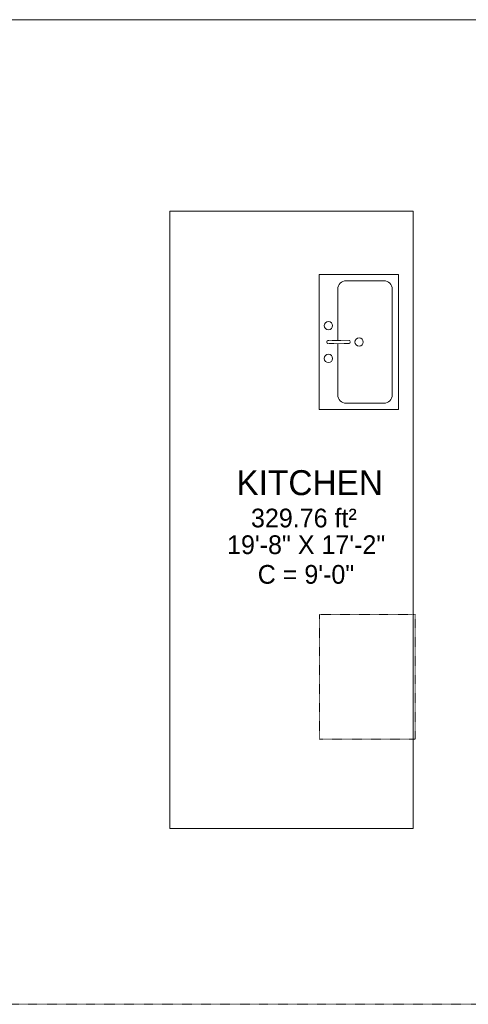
# Model space of a CAD drawing. Header units: inches. Extents: x 282 to 878, y -149 to 1260.
# Tile 3 of 20: x 585 to 692, y 286 to 523. Entities that reach past the tile are written whole.
import ezdxf

# ---------------------------------------------------------------- set-up
doc = ezdxf.new("R2010")
doc.units = ezdxf.units.IN
doc.header["$MEASUREMENT"] = 0
doc.linetypes.add('Dash', pattern=[0.23622, 0.11811, -0.11811])
for name, color, linetype, lineweight in [('A-AREA', 32, 'Dash', 9), ('A-AREA-IDEN', 2, 'Continuous', 9), ('A-FLOR', 192, 'Continuous', 9), ('A-GENM', 13, 'Continuous', 9), ('A-OBJECTS', 90, 'Continuous', 9), ('P-SANR-FIXT', 6, 'Continuous', 9), ('P-SANR-FIXT-HDLN', 131, 'Dash', 9), ('Q-SPCQ', 2, 'Continuous', 9)]:
    doc.layers.add(name, color=color, linetype=linetype, lineweight=lineweight)
doc.styles.add('Inter_2', font='txt', dxfattribs={"height": 4.5})
doc.styles.add('Inter_B', font='txt', dxfattribs={"height": 6})

# ---------------------------------------------------------------- blocks, each defined once
blk = doc.blocks.new('2D Kitchen-Single Sink - 760 x 535mm-4200749-Main Floor')
at = {"layer": 'P-SANR-FIXT'}
for p, q in [((16.84, 9.64), (-15.6, 9.64)), ((-15.6, 9.64), (-15.6, -9.46)), ((16.84, -9.46), (16.84, 9.64)), ((0.12, 5.14), (-12.1, 5.14)), ((13.34, 5.14), (1.12, 5.14)), ((-14.1, 3.14), (-14.1, -5.96)), ((15.34, -5.96), (15.34, 3.14)), ((-15.6, -9.46), (16.84, -9.46)), ((-12.1, -7.96), (13.34, -7.96))]:
    blk.add_line(p, q, dxfattribs=at)
for centre, radius, start, end in [((-3.32, 7.39), 1, 360, 180), ((-3.32, 7.39), 1, 180, 360), ((4.55, 7.39), 1, 360, 180), ((4.55, 7.39), 1, 180, 360), ((-12.1, 3.14), 2, 90, 180), ((13.34, 3.14), 2, 360, 90), ((0.62, 0), 1, 360, 180), ((0.62, 0), 1, 180, 0), ((-12.1, -5.96), 2, 180, 270), ((13.34, -5.96), 2, 270, 0)]:
    blk.add_arc(centre, radius, start, end, dxfattribs=at)
at = {"layer": 'P-SANR-FIXT-HDLN'}
for p, q in [((0.24, 2.5), (0.24, 7.39)), ((0.99, 7.39), (0.99, 2.5))]:
    blk.add_line(p, q, dxfattribs=at)
for centre, start, end in [((0.62, 7.39), 0, 180), ((0.62, 2.5), 180, 360)]:
    blk.add_arc(centre, 0.375, start, end, dxfattribs=at)
blk = doc.blocks.new('Other_Under - Default 1-4240210-Main Floor')
at = {"layer": 'Q-SPCQ', "linetype": 'Dash'}
for p, q in [((-15, -26.94), (-15, -3.94)), ((-15, -3.94), (15, -3.94)), ((15, -3.94), (15, -26.94)), ((15, -26.94), (-15, -26.94))]:
    blk.add_line(p, q, dxfattribs=at)
blk = doc.blocks.new('Countertop- Rectangle shape base - Default 1-4261724-Main Floor')
at = {"layer": 'A-GENM'}
for p, q in [((104.25, 44.25), (-44.25, 44.25)), ((-44.25, 44.25), (-44.25, -14.25)), ((104.25, -14.25), (104.25, 44.25)), ((-44.25, -14.25), (104.25, -14.25))]:
    blk.add_line(p, q, dxfattribs=at)

msp = doc.modelspace()

# ---------------------------------------------------------------- linework, layer by layer
at = {"layer": 'A-AREA'}
msp.add_line((729.22, 285.95), (547.41, 285.95), dxfattribs=at)
at = {"layer": 'A-FLOR'}
msp.add_line((717.91, 522.7), (575.91, 522.7), dxfattribs=at)
at = {"layer": 'A-OBJECTS'}
for p, q in [((620.66, 476.7), (620.66, 328.2)), ((679.16, 476.7), (620.66, 476.7)), ((679.16, 328.2), (679.16, 476.7)), ((620.66, 328.2), (679.16, 328.2))]:
    msp.add_line(p, q, dxfattribs=at)

# ---------------------------------------------------------------- block references
at = {"layer": 'A-GENM', "rotation": 90.00000000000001}
msp.add_blockref('Countertop- Rectangle shape base - Default 1-4261724-Main Floor', (664.91, 372.45), dxfattribs=at)
at = {"layer": 'P-SANR-FIXT', "rotation": 89.99999999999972}
msp.add_blockref('2D Kitchen-Single Sink - 760 x 535mm-4200749-Main Floor', (666.16, 444.58), dxfattribs=at)
at = {"layer": 'Q-SPCQ', "rotation": 89.9999999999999}
msp.add_blockref('Other_Under - Default 1-4240210-Main Floor', (652.66, 364.7), dxfattribs=at)

# ---------------------------------------------------------------- texts
at = {"layer": 'A-AREA-IDEN', "attachment_point": 1}
for s, insert, char_height, width, style in [('KITCHEN', (636.67, 414.38), 6, 43.632, 'Inter_B'), ('329.76 ft²', (640.17, 405.13), 4.5, 35.148, 'Inter_2'), ('19\'-8" X 17\'-2"', (634.42, 398.71), 4.5, 49.086, 'Inter_2'), ('C = 9\'-0"', (641.79, 391.58), 4.5, 31.209, 'Inter_2')]:
    msp.add_mtext(s, dxfattribs=dict(at, insert=insert, char_height=char_height, width=width, style=style))

doc.saveas('drawing.dxf')
